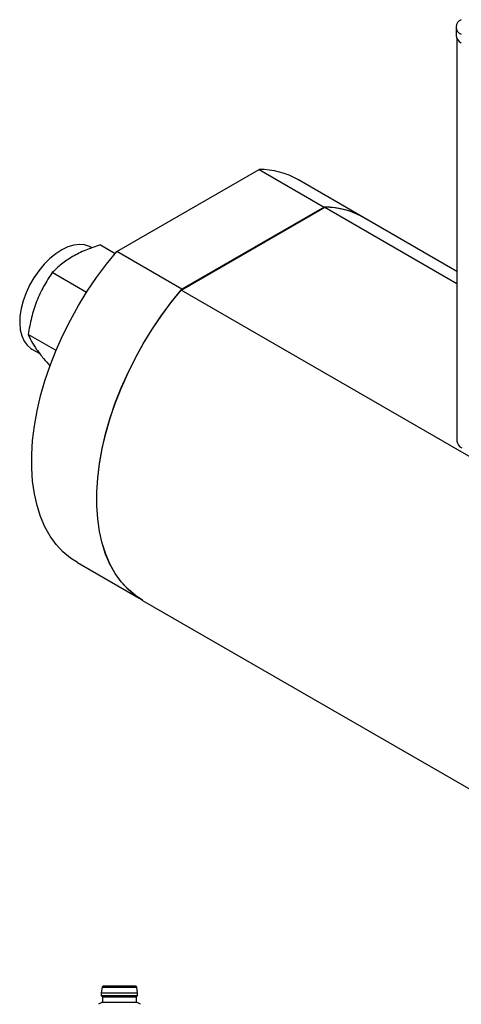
# Model space of a CAD drawing. Header units: inches. Extents: x 5.2 to 32.1, y 1.2 to 20.9.
# Tile 9 of 13: x 24 to 27.3, y 12.9 to 20.3. Entities that reach past the tile are written whole.
import ezdxf

# ---------------------------------------------------------------- set-up
doc = ezdxf.new("R2010")
doc.units = ezdxf.units.IN
doc.header["$MEASUREMENT"] = 0

msp = doc.modelspace()

# ---------------------------------------------------------------- linework, layer by layer
at = {"color": 7, "linetype": 'Continuous', "lineweight": 25}
for p, q in [((27.31, 20.2511), (27.31, 20.1868)), ((27.316, 20.1639), (27.316, 17.1533)), ((24.7718, 18.5714), (25.8358, 19.1857)), ((25.8358, 19.1857), (26.323, 18.9044)), ((26.6177, 18.827), (26.1305, 19.1083)), ((25.2535, 18.2829), (26.3284, 18.9035)), ((26.323, 18.9044), (25.259, 18.2902)), ((26.3284, 18.9035), (27.316, 18.3334)), ((27.316, 18.423), (26.6177, 18.8262)), ((24.5862, 18.5986), (24.5763, 18.6043)), ((24.6486, 18.6212), (24.7596, 18.5571)), ((25.259, 18.2902), (24.7718, 18.5714)), ((24.5454, 18.266), (24.2893, 18.4138)), ((28.5942, 16.3544), (25.2535, 18.2829)), ((24.3171, 17.831), (24.1097, 17.9508)), ((24.1363, 17.8422), (24.1955, 17.808)), ((24.4771, 16.2442), (24.9396, 15.9772)), ((24.9643, 15.9621), (28.3049, 14.0335)), ((24.663, 13.0684), (24.656, 13.0262)), ((24.9276, 13.0262), (24.9205, 13.0684)), ((24.656, 13.0262), (24.656, 13.0065)), ((24.656, 13.0065), (24.6638, 12.9967)), ((24.6638, 12.9967), (24.6638, 12.9573)), ((24.9197, 12.9967), (24.9276, 13.0065)), ((24.9197, 12.9573), (24.9197, 12.9967)), ((24.9276, 13.0065), (24.9276, 13.0262)), ((24.6638, 12.9573), (24.6343, 12.9402)), ((24.9493, 12.9402), (24.9197, 12.9573))]:
    msp.add_line(p, q, dxfattribs=at)
at = {"color": 7, "linetype": 'Continuous', "lineweight": 25, "flags": 128}
for points in [[(24.5763, 18.6043), (24.5667, 18.6093), (24.5311, 18.6213), (24.4918, 18.6249), (24.4495, 18.6198), (24.4053, 18.6063), (24.3601, 18.5847), (24.3147, 18.5553), (24.2703, 18.5189), (24.2277, 18.4761), (24.1878, 18.428), (24.1515, 18.3755), (24.1196, 18.3197), (24.0927, 18.2619), (24.0714, 18.2033), (24.0563, 18.1451), (24.0475, 18.0886), (24.0452, 18.0349), (24.0497, 17.9853), (24.0606, 17.9407), (24.0779, 17.9021), (24.1011, 17.8704), (24.1297, 17.8462), (24.1363, 17.8422)], [(24.4771, 16.2442), (24.4245, 16.2787), (24.3687, 16.3259), (24.3183, 16.3808), (24.2735, 16.4432), (24.2346, 16.5126), (24.2019, 16.5887), (24.1754, 16.671), (24.1555, 16.7591), (24.1421, 16.8525), (24.1354, 16.9506), (24.1354, 17.0529), (24.1421, 17.1587), (24.1555, 17.2675), (24.1754, 17.3786), (24.2019, 17.4915), (24.2346, 17.6054), (24.2735, 17.7197), (24.3183, 17.8338), (24.3687, 17.9469), (24.4245, 18.0585), (24.4853, 18.168), (24.5509, 18.2745), (24.6207, 18.3777), (24.6945, 18.4769), (24.7718, 18.5714)], [(24.9643, 15.9629), (24.9117, 15.9974), (24.8559, 16.0446), (24.8054, 16.0996), (24.7606, 16.1619), (24.7218, 16.2313), (24.689, 16.3075), (24.6626, 16.3898), (24.6427, 16.4779), (24.6293, 16.5713), (24.6226, 16.6694), (24.6226, 16.7716), (24.6293, 16.8774), (24.6427, 16.9862), (24.6626, 17.0974), (24.689, 17.2102), (24.7218, 17.3241), (24.7606, 17.4385), (24.8054, 17.5525), (24.8559, 17.6657), (24.9117, 17.7773), (24.9725, 17.8867), (25.0381, 17.9933), (25.1079, 18.0965), (25.1817, 18.1956), (25.259, 18.2902)], [(24.9643, 15.9621), (24.909, 15.9985), (24.8537, 16.0458), (24.8037, 16.1008), (24.7594, 16.1631), (24.7208, 16.2324), (24.6884, 16.3083), (24.6622, 16.3903), (24.6425, 16.4781), (24.6292, 16.5711), (24.6226, 16.6687), (24.6226, 16.7705), (24.6292, 16.8758), (24.6425, 16.9841), (24.6622, 17.0947), (24.6884, 17.2069), (24.7208, 17.3203), (24.7594, 17.4341), (24.8037, 17.5476), (24.8537, 17.6603), (24.909, 17.7714), (24.9694, 17.8805), (25.0344, 17.9867), (25.1037, 18.0896), (25.1769, 18.1885), (25.2535, 18.2829)], [(24.7918, 13.0754), (24.7581, 13.0754), (24.7272, 13.0754), (24.7015, 13.0754), (24.6831, 13.0754), (24.6736, 13.0754), (24.6736, 13.0754), (24.6831, 13.0754), (24.7015, 13.0754), (24.7272, 13.0754), (24.7581, 13.0754), (24.7918, 13.0754), (24.8254, 13.0754), (24.8564, 13.0754), (24.8821, 13.0754), (24.9005, 13.0754), (24.91, 13.0754), (24.91, 13.0754), (24.9005, 13.0754), (24.8821, 13.0754), (24.8564, 13.0754), (24.8254, 13.0754), (24.7918, 13.0754)]]:
    msp.add_lwpolyline(points, dxfattribs=at)
at = {"color": 7, "linetype": 'Continuous', "lineweight": 25}
for centre, radius, start, end in [((27.37, 20.2511), 0.0585, 110.79605, 249.20395), ((27.3757, 20.1926), 0.066, 185.00271, 246.28758), ((25.8376, 18.5926), 0.593, 60.39932, 90.16748), ((26.3253, 18.3148), 0.5897, 57.47323, 90.21765), ((26.3253, 18.3121), 0.5914, 60.37377, 89.69996), ((27.3786, 17.1595), 0.0629, 185.6948, 245.62534), ((24.6709, 13.0675), 0.00787, 89.99997, 173.4802), ((24.7918, 208.3619), 195.2935, 269.962226, 270.037773), ((24.9127, 13.0675), 0.00787, 6.5198, 90), ((24.7578, 144.002), 130.9759, 269.955437, 270.014854), ((24.7918, 223.8089), 210.8024, 269.963082, 270.036918), ((24.7584, 131.0419), 118.0453, 269.954096, 270.016201), ((24.8258, 144.002), 130.9759, 269.985146, 270.044563), ((24.8252, 131.0419), 118.0453, 269.983799, 270.045904), ((24.7918, 206.988), 194.0307, 269.962213, 270.03778)]:
    msp.add_arc(centre, radius, start, end, dxfattribs=at)
for points, knots in [([(24.6486, 18.6212), (24.6107, 18.6091), (24.5742, 18.5961), (24.5047, 18.5671), (24.4718, 18.5512), (24.4411, 18.5335)], [0, 0, 0, 0, 0.5, 0.5, 1, 1, 1, 1]), ([(24.4411, 18.5335), (24.4105, 18.5158), (24.3829, 18.4968), (24.3328, 18.4567), (24.3102, 18.4356), (24.2893, 18.4138)], [0, 0, 0, 0, 0.5, 0.5, 1, 1, 1, 1]), ([(24.2893, 18.4138), (24.2662, 18.3809), (24.2444, 18.3468), (24.2048, 18.2753), (24.187, 18.2378), (24.1717, 18.1983)], [0, 0, 0, 0, 0.5, 0.5, 1, 1, 1, 1]), ([(24.1717, 18.1983), (24.1564, 18.1588), (24.1439, 18.1183), (24.1237, 18.0357), (24.1159, 17.9935), (24.1097, 17.9508)], [0, 0, 0, 0, 0.5, 0.5, 1, 1, 1, 1]), ([(24.1097, 17.9508), (24.1159, 17.9348), (24.1237, 17.9178), (24.1439, 17.8808), (24.1564, 17.8609), (24.1717, 17.8391)], [0, 0, 0, 0, 0.5, 0.5, 1, 1, 1, 1]), ([(24.1717, 17.8391), (24.188, 17.8169), (24.2169, 17.7776), (24.2563, 17.733), (24.2734, 17.7136)], [0, 0, 0, 0, 0.563726, 1, 1, 1, 1]), ([(24.7918, 13.0754), (24.8585, 13.0754), (24.9127, 13.0754), (24.9127, 13.0754), (24.8585, 13.0754), (24.7918, 13.0754)], [0, 0, 0, 0, 0.5, 0.5, 1, 1, 1, 1])]:
    msp.add_open_spline(points, degree=3, knots=knots, dxfattribs=at)
msp.add_open_spline([(24.7918, 13.0754), (24.7251, 13.0754), (24.6709, 13.0754), (24.6709, 13.0754)], degree=3, dxfattribs=at)

doc.saveas('drawing.dxf')
